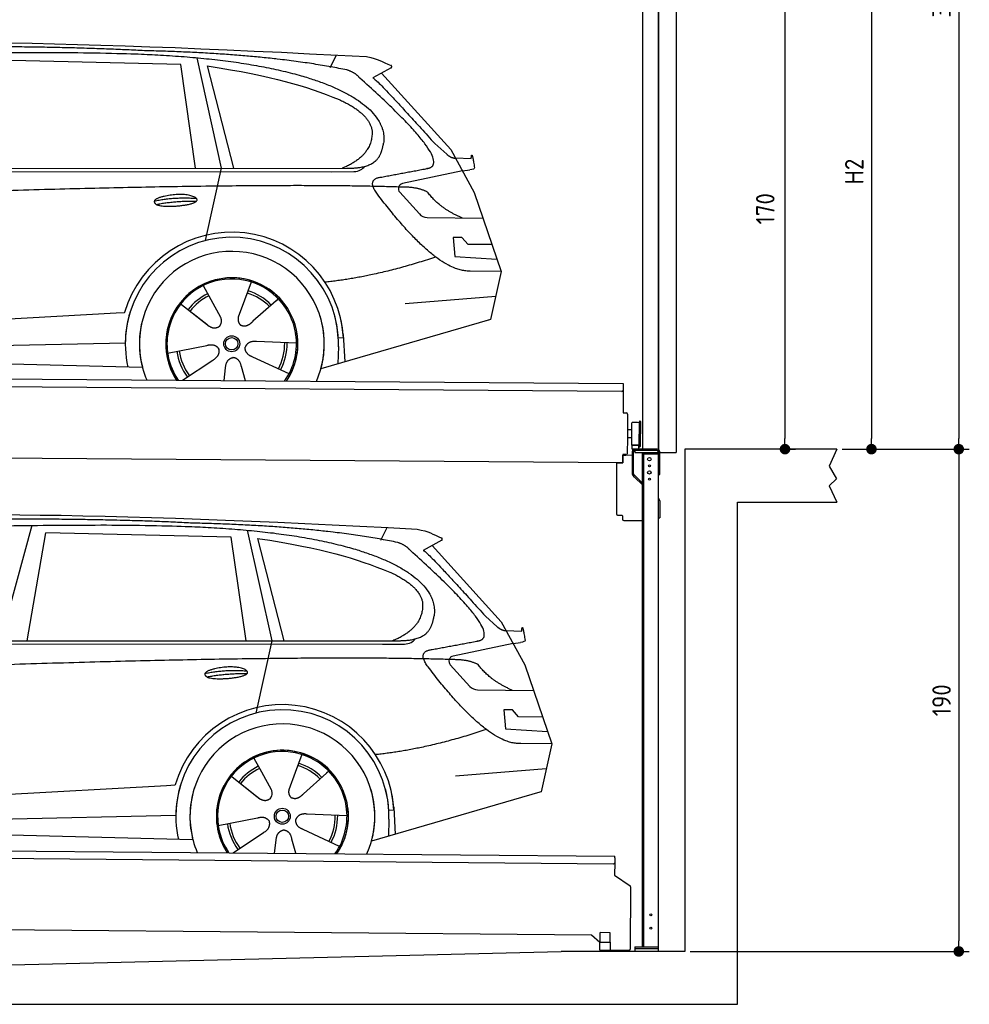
# Model space of a CAD drawing. Header units: millimetres. Extents: x -411 to 6777, y 0 to 6327.
# Tile 5 of 6: x 3183 to 6777, y 0 to 3725. Entities that reach past the tile are written whole.
import ezdxf

# ---------------------------------------------------------------- set-up
doc = ezdxf.new("R2010")
doc.units = ezdxf.units.MM
doc.layers.add('4', color=3, linetype='Continuous')
for name, color, linetype, lineweight in [('AM_0', 7, 'Continuous', 50), ('car', 10, 'Continuous', 25), ('Gebäude', 7, 'Continuous', 25), ('Plattform', 7, 'Continuous', 25), ('Sichtbare Kanten(DIN)', 7, 'Continuous', 25), ('Ständer vorne', 7, 'Continuous', 25), ('Tor', 200, 'Continuous', 25)]:
    doc.layers.add(name, color=color, linetype=linetype, lineweight=lineweight)
doc.styles.get("Standard").update_dxf_attribs({"font": 'ISOCP.SHX'})
doc.dimstyles.new('GEN-ISO', dxfattribs={"dimscale": 20, "dimtxt": 3.5, "dimasz": 2, "dimexe": 2, "dimexo": 1, "dimgap": 1.5, "dimtad": 1, "dimdec": 1, "dimlfac": 0.1, "dimdsep": 46, "dimtxsty": 'STANDARD', "dimblk": 'PUNKT', "dimcen": 2, "dimclrd": 256, "dimclre": 256, "dimclrt": 2, "dimadec": 0, "dimazin": 0, "dimtp": 0.1, "dimtm": 0.1, "dimtfac": 0.71, "dimtdec": 1, "dimtmove": 2, "dimatfit": 3, "dimldrblk": 'PUNKT', "dimfxl": 2, "dimtolj": 1, "dimarcsym": 0})

# ---------------------------------------------------------------- blocks, each defined once
blk = doc.blocks.new('PUNKT')
at = {"layer": '4', "color": 0, "linetype": 'ByBlock'}
blk.add_line((-0.5, 0), (-1, 0), dxfattribs=at)
at = {"layer": '4', "color": 0, "linetype": 'ByBlock', "const_width": 0.5}
blk.add_lwpolyline([(-0.25, 0, 1), (0.25, 0, 1)], format="xyb", close=True, dxfattribs=at)
blk = doc.blocks.new('*D394')
at = {"layer": '4', "lineweight": -2, "transparency": 16777216}
for p, q in [((5720, 5500), (6776.9, 5500)), ((6736.9, 5460), (6736.9, 2140)), ((6295.4, 2100), (6776.9, 2100))]:
    blk.add_line(p, q, dxfattribs=at)
at = {"layer": 'Defpoints', "color": 0, "transparency": 16777216}
for p in [(5700, 5500), (6275.4, 2100), (6736.9, 2100)]:
    blk.add_point(p, dxfattribs=at)
at = {"layer": '4', "lineweight": -2, "transparency": 16777216, "xscale": 40, "yscale": 40, "zscale": 40}
for p, rotation in [((6736.9, 5500), 90), ((6736.9, 2100), 270)]:
    blk.add_blockref('PUNKT', p, dxfattribs=dict(at, rotation=rotation))
at = {"layer": '4', "color": 2, "transparency": 16777216, "insert": (6671.9, 3800), "char_height": 70, "attachment_point": 5, "rotation": 90}
blk.add_mtext('340', dxfattribs=at)
blk = doc.blocks.new('*D395')
at = {"layer": '4', "lineweight": -2, "transparency": 16777216}
for p, q in [((6295.4, 2100), (6776.9, 2100)), ((6736.9, 2060), (6736.9, 240)), ((5720, 200), (6776.9, 200))]:
    blk.add_line(p, q, dxfattribs=at)
at = {"layer": 'Defpoints', "color": 0, "transparency": 16777216}
for p in [(6275.4, 2100), (5700, 200), (6736.9, 200)]:
    blk.add_point(p, dxfattribs=at)
at = {"layer": '4', "lineweight": -2, "transparency": 16777216, "xscale": 40, "yscale": 40, "zscale": 40}
for p, rotation in [((6736.9, 2100), 90), ((6736.9, 200), 270)]:
    blk.add_blockref('PUNKT', p, dxfattribs=dict(at, rotation=rotation))
at = {"layer": '4', "color": 2, "transparency": 16777216, "insert": (6671.9, 1150), "char_height": 70, "attachment_point": 5, "rotation": 90}
blk.add_mtext('190', dxfattribs=at)
blk = doc.blocks.new('*D396')
at = {"layer": '4', "lineweight": -2, "transparency": 16777216}
for p, q in [((5920, 4200), (6446.5, 4200)), ((6406.5, 4160), (6406.5, 2140)), ((6295.4, 2100), (6446.5, 2100))]:
    blk.add_line(p, q, dxfattribs=at)
at = {"layer": 'Defpoints', "color": 0, "transparency": 16777216}
for p in [(5900, 4200), (6275.4, 2100), (6406.5, 2100)]:
    blk.add_point(p, dxfattribs=at)
at = {"layer": '4', "lineweight": -2, "transparency": 16777216, "xscale": 40, "yscale": 40, "zscale": 40}
for p, rotation in [((6406.5, 4200), 90), ((6406.5, 2100), 270)]:
    blk.add_blockref('PUNKT', p, dxfattribs=dict(at, rotation=rotation))
at = {"layer": '4', "color": 2, "transparency": 16777216, "insert": (6341.5, 3150), "char_height": 70, "attachment_point": 5, "rotation": 90}
blk.add_mtext('H2', dxfattribs=at)
blk = doc.blocks.new('*D398')
at = {"layer": '4', "lineweight": -2, "transparency": 16777216}
for p, q in [((5457.5, 3800), (6119.3, 3800)), ((6079.3, 3760), (6079.3, 2140)), ((6099.3, 2100), (6119.3, 2100))]:
    blk.add_line(p, q, dxfattribs=at)
at = {"layer": 'Defpoints', "color": 0, "transparency": 16777216}
for p in [(5437.5, 3800), (6079.3, 2100), (6079.3, 2100)]:
    blk.add_point(p, dxfattribs=at)
at = {"layer": '4', "lineweight": -2, "transparency": 16777216, "xscale": 40, "yscale": 40, "zscale": 40}
for p, rotation in [((6079.3, 3800), 90), ((6079.3, 2100), 270)]:
    blk.add_blockref('PUNKT', p, dxfattribs=dict(at, rotation=rotation))
at = {"layer": '4', "color": 2, "transparency": 16777216, "insert": (6004.7, 3009.2), "char_height": 70, "attachment_point": 5, "rotation": 90}
blk.add_mtext('170', dxfattribs=at)
blk = doc.blocks.new('UG Plattfrom Gl550')
at = {"layer": 'Plattform'}
for p, q in [((498.3, 603.8), (5435.1, 560.7)), ((5429.8, 530.7), (503, 573.7)), ((5435, 554.7), (5435.1, 560.7)), ((5434.9, 535.7), (5434.5, 488.2)), ((5435, 554.7), (5434.9, 535.7)), ((5434.5, 488.2), (5492.9, 448.7)), ((5495.1, 444.5), (5493, 208.2)), ((5347, 261.5), (621.4, 302.7)), ((5378.7, 233.7), (5347, 261.5)), ((5379.7, 235.2), (5380.1, 271.2)), ((5418.1, 270.8), (5380.1, 271.2)), ((5417.7, 234.8), (5418.1, 270.8)), ((5378.5, 205.2), (5378.7, 235.2)), ((5378.7, 235.2), (5418.7, 234.8)), ((5418.5, 204.8), (5418.7, 234.8)), ((5378.5, 205.2), (5418.5, 204.8)), ((5488, 203.2), (5414.8, 203.9))]:
    blk.add_line(p, q, dxfattribs=at)
for centre, radius, start, end in [((5429.9, 535.7), 5, 269.5, 359.5), ((5490.1, 444.5), 5, 359.5, 55.9134), ((5425.8, 243.8), 12, 227.6897, 228.0904), ((5414.9, 208.9), 5, 232.6301, 269.5), ((5488, 208.2), 5, 269.5, 359.5)]:
    blk.add_arc(centre, radius, start, end, dxfattribs=at)
blk = doc.blocks.new('Palette EG Gl550')
at = {"layer": 'AM_0'}
blk.add_line((5465.2, 2078), (5477.2, 2077.9), dxfattribs=at)
at = {"layer": 'Sichtbare Kanten(DIN)'}
for p, q in [((429.5, 2387), (5467.3, 2348)), ((5462.1, 2318), (434.2, 2357)), ((5467.3, 2348), (5466.5, 2238)), ((5466.5, 2238), (5478.5, 2237.9)), ((5483.4, 2232.8), (5482.7, 2142.8)), ((5499.6, 2115.6), (5500.2, 2199.8)), ((5527.5, 2110.5), (5528.3, 2204.5)), ((5532.3, 2204.5), (5531.5, 2110.5)), ((5501.1, 2172.8), (5484.1, 2173)), ((5482.7, 2142.8), (5482.3, 2082.9)), ((5499.8, 2142.7), (5482.7, 2142.8)), ((5465, 2048), (341.7, 2087.7)), ((5525.9, 2115), (5500.9, 2115)), ((5500.9, 2100), (5500.9, 2115)), ((5512.9, 2115), (5500.9, 2115)), ((5500.9, 2100), (5500.9, 2115)), ((5500.9, 2100), (5525.9, 2100)), ((5525.9, 2100), (5500.9, 2100)), ((5525.9, 2100), (5525.9, 2115)), ((5525.9, 2100), (5525.9, 2115)), ((5465.2, 2078), (5465, 2048)), ((5477.2, 2077.9), (5465.2, 2078))]:
    blk.add_line(p, q, dxfattribs=at)
for centre, radius, start, end in [((5462.1, 2323), 5, 268.5823, 358.5607), ((5478.4, 2232.9), 5, 359.556, 89.556), ((5500.6, 2199.8), 0.4, 91.7323, 179.3444), ((5511.7, 1873.6), 326.8, 87.1739, 91.9438), ((5527.8, 2200.4), 0.4, 266.9623, 359.3444), ((5530.3, 2204.5), 2, 359.3444, 179.3444), ((5500, 2115.6), 0.4, 179.3444, 266.9565), ((5519.7, 2999.4), 884.4, 268.7196, 270.4008), ((5491.8, 3203.4), 1088.9, 271.795, 271.861), ((5527.2, 2114.6), 0.4, 359.556, 91.938), ((5529.5, 2110.5), 2, 179.3444, 359.3444), ((5477.3, 2082.9), 5, 269.556, 359.556)]:
    blk.add_arc(centre, radius, start, end, dxfattribs=at)
blk = doc.blocks.new('Car_EG')
at = {"layer": 'car'}
for p, q in [((3852.9, 3580.7), (3945.7, 3162.4)), ((4357.9, 3543.3), (4382.1, 3590.6)), ((3792.6, 3554.8), (3091, 3571.1)), ((3848.5, 3162.4), (3792.6, 3554.8)), ((3892.2, 3549.7), (3991.7, 3162.5)), ((4589.4, 3542.6), (4519, 3504.1)), ((4552.4, 3522.3), (4814.1, 3234)), ((4754, 3255.6), (4799.2, 3215.4)), ((4814.1, 3234), (4903.3, 3071)), ((4831.7, 3201.8), (4891.9, 3199.2)), ((1721.3, 3152.4), (4364.6, 3149.2)), ((1768.3, 3161.3), (4420.2, 3162.7)), ((3945.7, 3162.4), (3884.9, 2888.8)), ((4364.6, 3149.2), (4447.5, 3149.9)), ((4858.7, 3152.5), (4631.9, 3104.6)), ((4858.7, 3152.5), (4886.4, 3156.3)), ((4621.2, 3071.6), (4695.5, 2989.8)), ((4903.3, 3071), (5004.9, 2772.4)), ((4724.6, 2976.6), (4936.3, 2973.9)), ((4856.4, 2900.6), (4823.7, 2900.9)), ((4823.7, 2900.9), (4829.9, 2829.3)), ((4879.9, 2874.5), (4856.4, 2900.6)), ((4970.4, 2873.7), (4879.9, 2874.5)), ((4829.9, 2829.3), (4988.9, 2819.3)), ((5004.9, 2772.4), (4888, 2773.9)), ((5004.9, 2772.4), (4965.3, 2590.8)), ((4059.5, 2732.3), (4034, 2663.6)), ((3877.2, 2718.5), (3906.3, 2666.1)), ((3789.4, 2652.8), (3900.1, 2565.1)), ((3905, 2668.5), (3906.3, 2666.1)), ((3906.3, 2666.1), (3942.9, 2599.9)), ((4034, 2663.6), (4010.1, 2599)), ((4153.3, 2661.2), (4065.7, 2583.8)), ((4161.1, 2669.6), (4153.3, 2661.2)), ((4641.2, 2651.4), (4984.6, 2679.2)), ((1677.7, 2513), (3547.7, 2615.1)), ((3547.7, 2615.1), (3580.2, 2616.9)), ((3839.5, 2612.9), (3890.8, 2572.3)), ((4960.7, 2589.5), (4322.9, 2403.9)), ((4965.3, 2590.8), (4921.5, 2578.1)), ((4407.3, 2533.3), (4412.9, 2430.1)), ((1697, 2460.9), (3582.9, 2502.3)), ((4230.4, 2500.4), (4079.2, 2506.8)), ((4407.9, 2521.2), (4388.7, 2520.2)), ((1598.6, 2463.5), (3647.1, 2410.1)), ((3743, 2463.7), (3891.6, 2492.7)), ((4389.1, 2487.7), (4387.4, 2422.7)), ((3799.2, 2360.6), (3914.4, 2437.1)), ((4202.2, 2384.5), (4064.9, 2448.5)), ((3956.3, 2359.2), (3962.2, 2407.6)), ((4037, 2358.5), (4022.1, 2412.1))]:
    blk.add_line(p, q, dxfattribs=at)
for radius in [30.1, 23.6]:
    blk.add_circle((3985.4, 2498.7), radius, dxfattribs=at)
for centre, radius, start, end in [((4636, 3085.1), 20, 101.911, 222.2225), ((4725.1, 3016.6), 40, 222.2225, 269.2614), ((3985.9, 2498.2), 422.7, 3.1257, 163.6879), ((3985.9, 2498.2), 403.4, 3.1257, 179.4216), ((3985.9, 2498.2), 350, 344.3697, 194.5808), ((3985.9, 2498.2), 250, 325.66, 212.9259), ((3985.9, 2498.2), 250, 325.66, 212.9259), ((3985.4, 2498.7), 245, 41.4393, 188.2101), ((3985.9, 2498.2), 250, 40.5532, 137.1602), ((3985.4, 2498.7), 209.6, 115.7372, 141.8665), ((3985.4, 2498.7), 200.6, 44.5019, 73.0215), ((3985.4, 2498.7), 209.6, 44.3713, 72.8747), ((3985.4, 2498.7), 200.6, 115.5904, 141.8784), ((3985.4, 2498.7), 245, 0.4019, 44.2101), ((3985.9, 2498.2), 422.7, 163.4862, 163.6879), ((3985.9, 2498.2), 403.4, 162.7346, 179.4216), ((3985.9, 2498.2), 350, 160.1996, 194.5808), ((3985.9, 2498.2), 250, 152.2768, 213.34), ((3985.4, 2498.7), 245, 151.8272, 188.2101), ((3985.9, 2498.2), 350, 344.3697, 17.4023), ((3985.9, 2498.2), 403.4, 3.1257, 14.8673), ((3985.9, 2498.2), 422.7, 3.1257, 14.1157), ((3985.9, 2498.2), 403.4, 172.558, 192.5899), ((3985.9, 2498.2), 350, 171.6006, 202.9387), ((3985.9, 2498.2), 250, 168.6947, 213.34), ((3985.4, 2498.7), 245, 168.6088, 214.2758), ((3985.4, 2498.7), 245, 324.7242, 8.993), ((3985.9, 2498.2), 250, 325.66, 8.9072), ((3985.9, 2498.2), 350, 336.0613, 6.0012), ((3985.9, 2498.2), 403.4, 358.5068, 5.0439), ((3985.4, 2498.7), 200.6, 331.5904, 1.0215), ((3985.4, 2498.7), 209.6, 331.7372, 0.8747), ((3985.9, 2498.2), 422.7, 3.1257, 3.2156), ((3985.4, 2498.7), 209.6, 187.7372, 216.8747), ((3985.4, 2498.7), 200.6, 187.5904, 217.0215)]:
    blk.add_arc(centre, radius, start, end, dxfattribs=at)
for points, degree in [([(2151.2, 3599.7), (2438.8, 3661.3), (3323.8, 3648), (4495.8, 3584.7)], 3), ([(3646, 3607.4), (3297.8, 3626.8), (2681.9, 3622.1)], 2), ([(4420.9, 3534.4), (4120.4, 3597), (3646, 3607.4)], 2), ([(4495.8, 3584.7), (4542.5, 3575.3), (4551.4, 3567), (4588.7, 3551.2)], 3), ([(3892.2, 3549.7), (4146.3, 3510.8), (4259.5, 3475.1), (4392.3, 3422.4)], 3), ([(4589.4, 3542.6), (4591.1, 3544.2), (4591.8, 3547.3), (4591.2, 3550.1), (4588.7, 3551.2)], 4), ([(4470.3, 3503.5), (4452.4, 3525.4), (4420.9, 3534.4)], 2), ([(4732.1, 3163.2), (4821.6, 3191.2), (4470.3, 3503.5)], 2), ([(4519, 3504.1), (4526.8, 3508.3), (4754, 3255.6)], 2), ([(4392.3, 3422.4), (4506.4, 3370.4), (4516.5, 3305.2)], 2), ([(4516.5, 3305.2), (4521.3, 3210.7), (4403.6, 3162.7)], 2), ([(4420.2, 3162.7), (4470.3, 3162.7), (4543.3, 3167.4), (4551.5, 3214.2), (4560.1, 3257.3)], 4), ([(4799.2, 3215.4), (4807.5, 3208.1), (4820.7, 3200.3), (4829.8, 3200.3), (4831.7, 3201.8)], 4), ([(4891.9, 3199.2), (4893.5, 3238.1), (4904.1, 3163.8)], 2), ([(4447.5, 3149.9), (4466.8, 3150.5), (4481.6, 3159.5), (4488.9, 3169.7)], 3), ([(4519, 3182.3), (4519.1, 3182.4), (4519.1, 3182.4), (4519.2, 3182.4)], 3), ([(4537, 3064.2), (4493.2, 3122.9), (4553.2, 3129.5)], 2), ([(4904.1, 3163.8), (4904.4, 3160.1), (4898.8, 3158.4), (4886.4, 3156.3)], 3), ([(4638.8, 3091), (3762.4, 3119.4), (1329.3, 3007.2)], 2), ([(4888, 2773.9), (4762.3, 2766.8), (4537, 3064.2)], 2), ([(4726.5, 3072.6), (4689.3, 3091), (4638.8, 3091)], 2), ([(4857.1, 2974.9), (4771.7, 3010.8), (4726.5, 3072.6)], 2), ([(3692.9, 3038.9), (3768.5, 3055.1), (3851.9, 3048.6)], 2), ([(3700, 3026), (3774.1, 3039.9), (3852, 3038.5)], 2), ([(4756.6, 2826.5), (4531.2, 2751.1), (4338.2, 2731.7)], 2), ([(3891, 2572.3), (3914.3, 2550.4), (3937.6, 2563.8)], 2), ([(4079.2, 2506.8), (4047.4, 2510.8), (4036.4, 2486.3)], 2), ([(3891.6, 2492.7), (3922.3, 2501.4), (3936.9, 2478.8)], 2), ([(3914.4, 2437.1), (3942.4, 2452.5), (3936.9, 2478.8)], 2), ([(4064.9, 2448.5), (4034.9, 2459.5), (4036.4, 2486.3)], 2), ([(3962.2, 2407.6), (3963.4, 2439.5), (3989.4, 2446.4)], 2), ([(4022.1, 2412.1), (4016.1, 2443.5), (3989.4, 2446.4)], 2)]:
    blk.add_open_spline(points, degree=degree, dxfattribs=at)
for points, degree, knots in [([(2320.7, 3586), (2347.3, 3588), (2486.7, 3589.9), (3508.2, 3610), (4128.4, 3603.6), (4583.8, 3431), (4560.1, 3257.3)], 4, [0.0821318, 0.0821318, 0.0821318, 0.0821318, 0.0821318, 0.258851, 0.508851, 1, 1, 1, 1, 1]), ([(4553.2, 3129.5), (4720.1, 3160.6), (4722.9, 3161.2), (4731.3, 3163), (4732.1, 3163.2)], 1, [0.1611508, 0.1611508, 1, 1.0196119, 1.078724, 1.0847856, 1.0847856]), ([(3700, 3026), (3676.6, 3042.6), (3722.1, 3057.9), (3805, 3077.3), (3897.6, 3043.4), (3835.4, 3020.2), (3726.3, 3014), (3704.9, 3023), (3700, 3026)], 5, [0, 0, 0, 0, 0, 0, 0.300106, 0.500106, 0.700106, 1, 1, 1, 1, 1, 1]), ([(3942.9, 2599.9), (3944.5, 2595.8), (3945.5, 2591.8), (3945.8, 2587.9), (3946.5, 2579.3), (3943.7, 2571.3), (3937.6, 2563.8)], 3, [0.2167758, 0.2167758, 0.2167758, 0.2167758, 0.4600873, 0.4600873, 0.4600873, 1, 1, 1, 1]), ([(4010.1, 2599), (4009.5, 2595.8), (4009.3, 2592.8), (4009.3, 2589.9), (4009.7, 2587.1), (4010.4, 2581.3), (4012.5, 2576), (4016, 2571.4), (4020.9, 2568.4)], 4, [0.3191838, 0.3191838, 0.3191838, 0.3191838, 0.3191838, 0.5438253, 0.5438253, 0.5438253, 0.5438253, 1, 1, 1, 1, 1]), ([(4065.7, 2583.8), (4065.7, 2583.8), (4065.7, 2583.8), (4065.7, 2583.8), (4065.7, 2583.8), (4056.6, 2574.1), (4045.9, 2564.2), (4031.6, 2561.8), (4020.9, 2568.4)], 4, [-0.000003, -0.000003, -0.000003, -0.000003, -0.000003, 0, 0, 0, 0, 1, 1, 1, 1, 1])]:
    blk.add_open_spline(points, degree=degree, knots=knots, dxfattribs=at)
blk = doc.blocks.new('Car_147')
at = {"layer": 'car'}
for p, q in [((3229.2, 1811.5), (3109.9, 1374.6)), ((4044.3, 1793.4), (4137.1, 1375.1)), ((4549.3, 1756), (4573.5, 1803.3)), ((3211.6, 1374.7), (3282.4, 1783.8)), ((3983.9, 1767.5), (3282.4, 1783.8)), ((4039.9, 1375.1), (3983.9, 1767.5)), ((4083.5, 1762.4), (4183.1, 1375.2)), ((4780.8, 1755.3), (4710.3, 1716.8)), ((4743.8, 1735), (5005.5, 1446.7)), ((4945.4, 1468.3), (4990.6, 1428.1)), ((5005.5, 1446.7), (5094.6, 1283.7)), ((5023.1, 1414.5), (5083.3, 1411.9)), ((1912.6, 1365.1), (4556, 1361.9)), ((1959.6, 1374), (4611.6, 1375.4)), ((4137.1, 1375.1), (4076.2, 1101.5)), ((4556, 1361.9), (4638.8, 1362.6)), ((5050.1, 1365.2), (4823.2, 1317.3)), ((5050.1, 1365.2), (5077.8, 1369)), ((4812.5, 1284.3), (4886.8, 1202.4)), ((5094.6, 1283.7), (5196.3, 985.1)), ((4915.9, 1189.3), (5127.7, 1186.6)), ((5047.7, 1113.3), (5015.1, 1113.6)), ((5015.1, 1113.6), (5021.3, 1042)), ((5071.3, 1087.2), (5047.7, 1113.3)), ((5161.8, 1086.4), (5071.3, 1087.2)), ((5021.3, 1042), (5180.3, 1032)), ((5196.3, 985.1), (5079.4, 986.6)), ((5196.3, 985.1), (5156.7, 803.5)), ((4068.6, 931.2), (4097.7, 878.8)), ((4250.9, 945), (4225.3, 876.3)), ((3980.8, 865.5), (4091.4, 777.8)), ((4096.4, 881.2), (4097.7, 878.8)), ((4097.7, 878.8), (4134.2, 812.6)), ((4225.3, 876.3), (4201.5, 811.7)), ((4344.6, 873.9), (4257.1, 796.5)), ((4352.4, 882.3), (4344.6, 873.9)), ((4832.5, 864.1), (5175.9, 891.9)), ((1869, 725.7), (3739, 827.8)), ((3739, 827.8), (3771.5, 829.6)), ((4030.9, 825.6), (4082.1, 785)), ((5152, 802.2), (4514.3, 616.6)), ((5156.7, 803.5), (5112.9, 790.8)), ((4598.6, 746), (4604.3, 642.8)), ((1888.4, 673.6), (3774.2, 715)), ((4421.8, 713.1), (4270.5, 719.5)), ((4599.3, 733.9), (4580, 732.9)), ((1789.9, 676.2), (3838.5, 622.8)), ((3934.3, 676.4), (4082.9, 705.4)), ((4580.5, 700.4), (4578.8, 635.4)), ((3990.6, 573.3), (4105.7, 649.8)), ((4393.5, 597.2), (4256.3, 661.2)), ((4147.6, 571.9), (4153.6, 620.3)), ((4228.4, 571.2), (4213.4, 624.8))]:
    blk.add_line(p, q, dxfattribs=at)
for radius in [30.1, 23.6]:
    blk.add_circle((4176.8, 711.4), radius, dxfattribs=at)
for centre, radius, start, end in [((4827.3, 1297.8), 20, 101.911, 222.2225), ((4916.5, 1229.3), 40, 222.2225, 269.2614), ((4177.2, 710.9), 422.7, 3.1257, 163.6879), ((4177.2, 710.9), 403.4, 3.1257, 179.4216), ((4177.2, 710.9), 350, 344.3697, 194.5808), ((4177.2, 710.9), 250, 325.66, 212.9259), ((4177.2, 710.9), 250, 325.66, 212.9259), ((4176.8, 711.4), 245, 41.4393, 188.2101), ((4177.2, 710.9), 250, 40.5532, 137.1602), ((4176.8, 711.4), 209.6, 115.7372, 141.8665), ((4176.8, 711.4), 200.6, 44.5019, 73.0215), ((4176.8, 711.4), 209.6, 44.3713, 72.8747), ((4176.8, 711.4), 200.6, 115.5904, 141.8784), ((4176.8, 711.4), 245, 0.4019, 44.2101), ((4177.2, 710.9), 422.7, 163.4862, 163.6879), ((4177.2, 710.9), 403.4, 162.7346, 179.4216), ((4177.2, 710.9), 350, 160.1996, 194.5808), ((4177.2, 710.9), 250, 152.2768, 213.34), ((4176.8, 711.4), 245, 151.8272, 188.2101), ((4177.2, 710.9), 350, 344.3697, 17.4023), ((4177.2, 710.9), 403.4, 3.1257, 14.8673), ((4177.2, 710.9), 422.7, 3.1257, 14.1157), ((4177.2, 710.9), 403.4, 172.558, 192.5899), ((4177.2, 710.9), 350, 171.6006, 202.9387), ((4177.2, 710.9), 250, 168.6947, 213.34), ((4176.8, 711.4), 245, 168.6088, 214.2758), ((4176.8, 711.4), 245, 324.7242, 8.993), ((4177.2, 710.9), 250, 325.66, 8.9072), ((4177.2, 710.9), 350, 336.0613, 6.0012), ((4177.2, 710.9), 403.4, 358.5068, 5.0439), ((4176.8, 711.4), 200.6, 331.5904, 1.0215), ((4176.8, 711.4), 209.6, 331.7372, 0.8747), ((4177.2, 710.9), 422.7, 3.1257, 3.2156), ((4176.8, 711.4), 209.6, 187.7372, 216.8747), ((4176.8, 711.4), 200.6, 187.5904, 217.0215)]:
    blk.add_arc(centre, radius, start, end, dxfattribs=at)
for points, degree in [([(2342.5, 1812.4), (2630.1, 1874), (3515.1, 1860.7), (4687.1, 1797.4)], 3), ([(3837.4, 1820.1), (3489.2, 1839.5), (2873.2, 1834.8)], 2), ([(4612.3, 1747.1), (4311.7, 1809.7), (3837.4, 1820.1)], 2), ([(4687.1, 1797.4), (4733.9, 1788), (4742.7, 1779.7), (4780.1, 1763.9)], 3), ([(4083.5, 1762.4), (4337.6, 1723.5), (4450.8, 1687.8), (4583.6, 1635.1)], 3), ([(4780.8, 1755.3), (4782.4, 1756.9), (4783.1, 1760), (4782.6, 1762.8), (4780.1, 1763.9)], 4), ([(4661.7, 1716.2), (4643.8, 1738.1), (4612.3, 1747.1)], 2), ([(4923.5, 1375.9), (5012.9, 1403.9), (4661.7, 1716.2)], 2), ([(4710.3, 1716.8), (4718.2, 1721), (4945.4, 1468.3)], 2), ([(4583.6, 1635.1), (4697.7, 1583.1), (4707.9, 1517.9)], 2), ([(4707.9, 1517.9), (4712.6, 1423.4), (4594.9, 1375.4)], 2), ([(4611.6, 1375.4), (4661.6, 1375.4), (4734.7, 1380.1), (4742.8, 1426.9), (4751.5, 1470)], 4), ([(4990.6, 1428.1), (4998.8, 1420.7), (5012.1, 1413), (5021.2, 1413), (5023.1, 1414.5)], 4), ([(5083.3, 1411.9), (5084.8, 1450.8), (5095.5, 1376.5)], 2), ([(4638.8, 1362.6), (4658.1, 1363.2), (4672.9, 1372.2), (4680.2, 1382.4)], 3), ([(4710.3, 1395), (4710.4, 1395.1), (4710.5, 1395.1), (4710.6, 1395.1)], 3), ([(4728.4, 1276.9), (4684.6, 1335.6), (4744.6, 1342.2)], 2), ([(5095.5, 1376.5), (5095.7, 1372.8), (5090.2, 1371.1), (5077.8, 1368.9)], 3), ([(4830.2, 1303.7), (3953.8, 1332.1), (1520.6, 1219.9)], 2), ([(4917.9, 1285.3), (4880.6, 1303.7), (4830.2, 1303.7)], 2), ([(5079.4, 986.6), (4953.6, 979.5), (4728.4, 1276.9)], 2), ([(5048.4, 1187.6), (4963.1, 1223.5), (4917.9, 1285.3)], 2), ([(3884.3, 1251.6), (3959.8, 1267.8), (4043.3, 1261.3)], 2), ([(3891.3, 1238.7), (3965.5, 1252.6), (4043.4, 1251.2)], 2), ([(4947.9, 1039.2), (4722.5, 963.8), (4529.6, 944.4)], 2), ([(4082.4, 785), (4105.7, 763.1), (4129, 776.5)], 2), ([(4082.9, 705.4), (4113.7, 714.1), (4128.3, 691.5)], 2), ([(4270.5, 719.5), (4238.8, 723.5), (4227.8, 699)], 2), ([(4105.7, 649.8), (4133.7, 665.2), (4128.3, 691.5)], 2), ([(4256.3, 661.2), (4226.3, 672.2), (4227.8, 699)], 2), ([(4153.6, 620.3), (4154.8, 652.2), (4180.7, 659.1)], 2), ([(4213.4, 624.8), (4207.4, 656.2), (4180.7, 659.1)], 2)]:
    blk.add_open_spline(points, degree=degree, dxfattribs=at)
for points, degree, knots in [([(2512.1, 1798.7), (2538.6, 1800.7), (2678.1, 1802.6), (3699.5, 1822.7), (4319.8, 1816.3), (4775.2, 1643.7), (4751.5, 1470)], 4, [0.0821318, 0.0821318, 0.0821318, 0.0821318, 0.0821318, 0.258851, 0.508851, 1, 1, 1, 1, 1]), ([(4744.6, 1342.2), (4911.5, 1373.3), (4914.3, 1373.9), (4922.6, 1375.7), (4923.5, 1375.9)], 1, [0.1611508, 0.1611508, 1, 1.0196119, 1.078724, 1.0847856, 1.0847856]), ([(3891.3, 1238.7), (3867.9, 1255.3), (3913.5, 1270.6), (3996.3, 1290), (4089, 1256.1), (4026.8, 1232.9), (3917.6, 1226.7), (3896.2, 1235.7), (3891.3, 1238.7)], 5, [0, 0, 0, 0, 0, 0, 0.300106, 0.500106, 0.700106, 1, 1, 1, 1, 1, 1]), ([(4134.2, 812.6), (4135.9, 808.5), (4136.9, 804.5), (4137.2, 800.6), (4137.8, 792), (4135.1, 784), (4129, 776.5)], 3, [0.2167758, 0.2167758, 0.2167758, 0.2167758, 0.4600873, 0.4600873, 0.4600873, 1, 1, 1, 1]), ([(4201.5, 811.7), (4200.9, 808.5), (4200.6, 805.5), (4200.7, 802.6), (4201, 799.8), (4201.8, 794), (4203.8, 788.7), (4207.4, 784.1), (4212.3, 781.1)], 4, [0.3191838, 0.3191838, 0.3191838, 0.3191838, 0.3191838, 0.5438253, 0.5438253, 0.5438253, 0.5438253, 1, 1, 1, 1, 1]), ([(4257.1, 796.5), (4257.1, 796.5), (4257.1, 796.5), (4257.1, 796.5), (4257.1, 796.5), (4248, 786.8), (4237.3, 776.9), (4223, 774.5), (4212.3, 781.1)], 4, [-0.000003, -0.000003, -0.000003, -0.000003, -0.000003, 0, 0, 0, 0, 1, 1, 1, 1, 1])]:
    blk.add_open_spline(points, degree=degree, knots=knots, dxfattribs=at)
blk = doc.blocks.new('Tor 335 bis 365 Gebäude')
at = {"layer": 'Tor'}
for p, q in [((5465.6, 5114.5), (5465.6, 5413)), ((5465.6, 5413), (5668, 5413)), ((5668, 4807.1), (5668, 5413)), ((5557, 5114.5), (5465.6, 5114.5)), ((5557, 5114.5), (5557, 4813)), ((5562, 4807.1), (5600, 4807.1)), ((5600, 4807.1), (5600, 4807)), ((5668, 4807), (5668, 4807.1)), ((5600, 2087), (5668, 2087))]:
    blk.add_line(p, q, dxfattribs=at)
at = {"layer": 'Tor', "lineweight": 25}
blk.add_line((5600, 4807.1), (5600, 2087), dxfattribs=at)
at = {"layer": 'Tor'}
blk.add_lwpolyline([(5668, 4807.1), (5668, 2087)], dxfattribs=at)
blk.add_arc((5563, 4813), 6, 180, 260.4059, dxfattribs=at)
blk = doc.blocks.new('Gebäude_340_GT190')
at = {"layer": 'Gebäude'}
for p, q in [((6275.4, 2100), (5700, 2100)), ((5700, 2100), (5700, 200)), ((6275.4, 2100), (6246.4, 2035.9)), ((6246.4, 2035.9), (6274.3, 1988)), ((6274.3, 1988), (6246.4, 1961)), ((6246.4, 1961), (6275.4, 1900)), ((5900, 0), (5900, 1900)), ((5900, 1900), (6275.4, 1900)), ((3000, 146.1), (5231.6, 200)), ((5700, 200), (5231.6, 200)), ((0, 0), (5900, 0))]:
    blk.add_line(p, q, dxfattribs=at)
blk = doc.blocks.new('Ständer_vorn_GT190')
at = {"layer": 'Ständer vorne'}
for p, q in [((5501, 2090), (5501, 2007.2)), ((5506.1, 2007.2), (5506.1, 2090)), ((5595, 2100), (5511, 2100)), ((5511, 2095), (5511, 2087)), ((5511, 2087), (5600, 2087)), ((5595.1, 2095), (5511.1, 2095)), ((5540, 218), (5540, 2087)), ((5600, 200), (5600, 2090)), ((5605, 2004), (5605, 2090)), ((5465, 2048), (5465.2, 2078)), ((5465.2, 2078), (5501, 2077.7)), ((5540, 2082), (5600, 2082)), ((5545, 218), (5545, 2082)), ((5441, 2048.2), (5441, 1855)), ((5441, 2048.2), (5465, 2048)), ((5510.3, 1993.9), (5504.1, 2000)), ((5507.6, 2003.7), (5512.7, 1998.6)), ((5510.3, 1993.9), (5539.8, 1965)), ((5512.7, 1998.6), (5540, 1971.8)), ((5600, 2004), (5605, 2004)), ((5600, 1914), (5602, 1912.1)), ((5605, 1904.9), (5605, 1840)), ((5446, 1850), (5461.5, 1850)), ((5464, 1847.5), (5464, 1835)), ((5469, 1830), (5540, 1830)), ((5600, 1840), (5605, 1840)), ((5511, 218), (5600, 218)), ((5511, 218), (5511, 200)), ((5600, 210), (5511, 210)), ((5600, 200), (5511, 200))]:
    blk.add_line(p, q, dxfattribs=at)
for centre, radius in [((5566, 2062), 6.5), ((5566, 2012), 6.5), ((5566, 2037), 3.7), ((5566, 1987), 3.7), ((5571.4, 338), 3.7), ((5571.4, 288), 3.7)]:
    blk.add_circle(centre, radius, dxfattribs=at)
for centre, radius, start, end in [((5511.1, 2089.9), 10.1, 90.1445, 179.6512), ((5511.1, 2090), 5, 90, 180), ((5595, 2090), 10, 0, 90), ((5595, 2090), 5, 0, 90), ((5511.1, 2007.2), 10.1, 180, 225.5525), ((5511.1, 2007.2), 5, 179.6711, 225.5525), ((5595, 1904.9), 10, 0, 45.8814), ((5446, 1855), 5, 180, 270), ((5461.5, 1847.5), 2.5, 0, 90), ((5469, 1835), 5, 180, 270)]:
    blk.add_arc(centre, radius, start, end, dxfattribs=at)
blk = doc.blocks.new('Ständer vorne ab 340')
at = {"layer": 'Ständer vorne'}
for p, q in [((5240, 5232), (5240, 4932)), ((5490, 5232), (5240, 5232)), ((5490, 5212), (5490, 5232)), ((5540, 5212), (5490, 5212)), ((5540, 4982), (5540, 5212)), ((5540.2, 5112), (5539.8, 5112)), ((5540, 5112), (5540, 2100)), ((5600, 5112), (5540, 5112)), ((5600, 2098.7), (5600, 5112)), ((5490, 4932), (5490, 4982)), ((5490, 4982), (5540, 4982)), ((5240, 4932), (5490, 4932)), ((5540, 4827.4), (5540, 4828.4)), ((5511.2, 2095), (5511.2, 2087)), ((5595.1, 2095), (5511.2, 2095)), ((5511.2, 2087), (5600, 2087)), ((5600, 2087), (5600, 2090))]:
    blk.add_line(p, q, dxfattribs=at)

msp = doc.modelspace()

# ---------------------------------------------------------------- block references
for name in ['Car_EG', 'Car_147']:
    msp.add_blockref(name, (0, 0))
at = {"layer": 'Gebäude'}
msp.add_blockref('Gebäude_340_GT190', (0, 0), dxfattribs=at)
at = {"layer": 'Plattform'}
for name in ['Palette EG Gl550', 'UG Plattfrom Gl550']:
    msp.add_blockref(name, (0, 0), dxfattribs=at)
at = {"layer": 'Ständer vorne'}
for name in ['Ständer vorne ab 340', 'Ständer_vorn_GT190']:
    msp.add_blockref(name, (0, 0), dxfattribs=at)
at = {"layer": 'Tor'}
msp.add_blockref('Tor 335 bis 365 Gebäude', (0, 0), dxfattribs=at)

# ---------------------------------------------------------------- dimensions: what is measured, and where the dimension line sits
at = {"layer": '4'}
for base, p1, p2, override, picture, middle in [((6736.86, 2100), (5700, 5500), (6275.45, 2100), {"dimdec": 0, "dimtdec": 3, "dimtolj": 0}, '*D394', (6671.86, 3800)), ((6736.86, 200), (6275.45, 2100), (5700, 200), {"dimtdec": 3, "dimtolj": 0}, '*D395', (6671.86, 1150))]:
    dim = msp.add_linear_dim(base=base, p1=p1, p2=p2, angle=90, dimstyle='GEN-ISO', override=override, dxfattribs=at)
    dim.commit()
    dim.dimension.update_dxf_attribs({"geometry": picture, "text_midpoint": middle})
dim = msp.add_linear_dim(base=(6406.55, 2100), p1=(5900, 4200), p2=(6275.45, 2100), angle=90, text='H2', dimstyle='GEN-ISO', override={"dimdec": 0, "dimtdec": 3, "dimtolj": 0}, dxfattribs=at)
dim.commit()
dim.dimension.update_dxf_attribs({"geometry": '*D396', "text_midpoint": (6341.54, 3150)})
dim = msp.add_linear_dim(base=(6079.31, 2100), p1=(5437.5, 3799.97), p2=(6079.31, 2100), angle=90, dimstyle='GEN-ISO', override={"dimtdec": 3, "dimtolj": 0}, dxfattribs=at)
dim.commit()
dim.dimension.update_dxf_attribs({"geometry": '*D398', "text_midpoint": (6004.71, 3009.23), "dimtype": 160})

doc.saveas('drawing.dxf')
